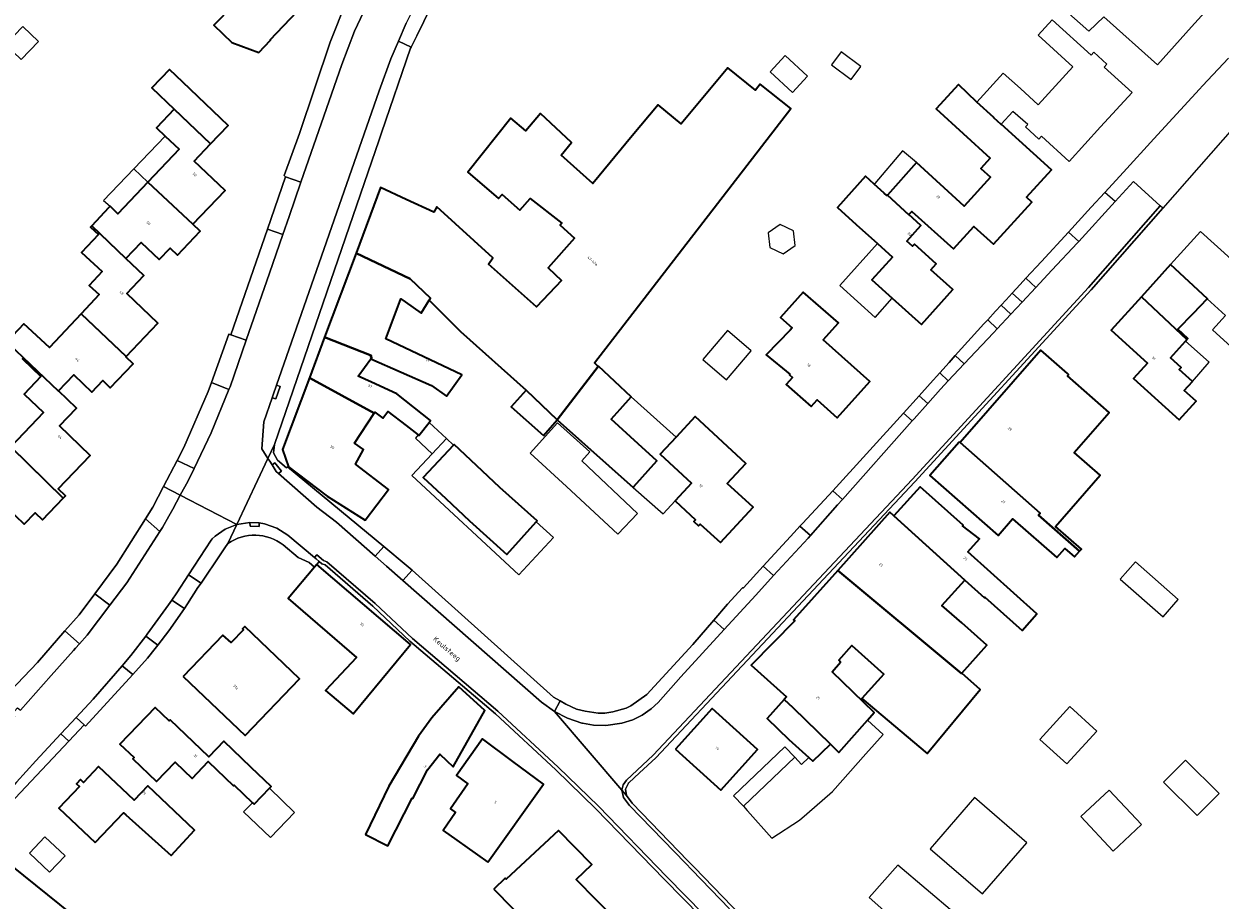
# Model space of a CAD drawing. Header units: metres. Extents: x 183400 to 185591, y 327112 to 329102.
# Tile 103 of 107: x 184946 to 185114, y 328599 to 328722. Entities that reach past the tile are written whole.
import ezdxf

# ---------------------------------------------------------------- set-up
doc = ezdxf.new("R2010")
doc.units = ezdxf.units.M
for name, color, linetype, lineweight in [('B-WE-OG-BEBOUWING-GV', 7, 'Continuous', 35), ('B-WE-OG-BEBOUWING_BIJGEBOUW-GV', 7, 'Continuous', 18), ('B-WE-OG-BEBOUWING_HUISNUMMER-T18', 10, 'Continuous', 18), ('B-WE-OG-BEBOUWING_LUIFEL-GV', 7, 'Continuous', 18), ('B-WE-OG-BEBOUWING_OVERIG-GV', 7, 'Continuous', 18), ('B-WE-OG-BEBOUWING_STRAATNAAM-T35', 50, 'Continuous', 35), ('B-WE-OG-TERREIN_ERF-GV', 7, 'Continuous', 18), ('B-WE-VH-GOOT-G', 170, 'Continuous', 18), ('B-WE-VH-VERHARDING_ASFALT-GV', 252, 'Continuous', 18), ('B-WE-VH-VERHARDING_BETON-GV', 252, 'Continuous', 18), ('B-WE-VH-VERHARDING_BETONSTRAATSTEEN-GV', 252, 'Continuous', 18), ('B-WE-VH-VERHARDING_TEGEL-GV', 252, 'Continuous', 18)]:
    doc.layers.add(name, color=color, linetype=linetype, lineweight=lineweight)
doc.styles.add('NLCS-ISO-M200-T25', font='NLCS-ISO.ttf')

msp = doc.modelspace()

# ---------------------------------------------------------------- linework, layer by layer
at = {"layer": 'B-WE-OG-BEBOUWING-GV', "flags": 128}
for points in [[(184973.571, 328721.916), (184973.07, 328721.397), (184975.588, 328718.965), (184979.353, 328717.567), (184981.007, 328719.279), (184980.927, 328719.356), (184984.741, 328723.305), (184984.382, 328723.653), (184986.338, 328725.671), (184981.616, 328730.23), (184973.571, 328721.916)], [(184967.511, 328709.626), (184972.581, 328704.774), (184975.045, 328707.349), (184968.691, 328713.423), (184966.833, 328715.199), (184964.373, 328712.625), (184967.511, 328709.626)], [(184992.961, 328689.473), (185000.536, 328685.858), (185003.374, 328683.188), (185003.2, 328682.9), (185005.5, 328680.59), (185007.59, 328678.48), (185016.78, 328670.29), (185021.15, 328666.12), (185026.889, 328673.61), (185026.341, 328674.117), (185053.839, 328709.731), (185049.573, 328713.128), (185048.921, 328712.309), (185045.015, 328715.42), (185038.494, 328707.577), (185035.264, 328710.262), (185031.62, 328705.879), (185026.11, 328699.25), (185021.68, 328703.192), (185023.125, 328704.953), (185018.795, 328709.008), (185016.728, 328706.591), (185014.64, 328708.37), (185008.61, 328700.83), (185012.91, 328697.12), (185013.42, 328697.69), (185015.89, 328695.49), (185017.35, 328697.13), (185021.8, 328693.67), (185021.54, 328693.38), (185023.561, 328691.58), (185019.852, 328687.415), (185021.721, 328685.639), (185018.236, 328681.942), (185011.514, 328687.938), (185012.12, 328688.82), (185004.29, 328695.94), (185003.87, 328695.22), (185000, 328697.01), (184996.4, 328698.678), (184992.961, 328689.473)], [(185067.375, 328697.606), (185070.364, 328694.846), (185070.379, 328694.863), (185070.772, 328695.301), (185076.606, 328690.062), (185079.466, 328693.206), (185082.21, 328690.709), (185087.594, 328696.626), (185086.854, 328697.299), (185090.341, 328701.13), (185083.309, 328707.529), (185083.279, 328707.496), (185082.253, 328708.437), (185082.281, 328708.468), (185079.91, 328710.63), (185077.301, 328713.098), (185074.189, 328709.697), (185081.743, 328702.775), (185080.429, 328701.331), (185081.79, 328700.093), (185078.135, 328696.076), (185071.456, 328702.154), (185067.375, 328697.606)], [(184963.834, 328699.415), (184970.136, 328693.528), (184974.623, 328698.231), (184970.281, 328702.371), (184972.581, 328704.774), (184967.511, 328709.626), (184965.037, 328707.039), (184966.262, 328705.875), (184968.212, 328704.022), (184963.834, 328699.415)], [(184958.527, 328696.038), (184958.3, 328695.8), (184955.957, 328693.288), (184960.737, 328688.738), (184962.887, 328690.985), (184965.402, 328688.579), (184966.936, 328690.183), (184967.961, 328689.201), (184971.163, 328692.546), (184970.136, 328693.528), (184963.834, 328699.415), (184959.63, 328694.99), (184958.527, 328696.038)], [(185070.379, 328694.863), (185070.364, 328694.846), (185067.375, 328697.606), (185067.309, 328697.532), (185066.92, 328697.882), (185065.534, 328699.142), (185064.29, 328700.272), (185060.375, 328695.883), (185062.975, 328693.487), (185065.96, 328690.806), (185068.063, 328688.917), (185065.198, 328685.729), (185068.056, 328683.161), (185072.147, 328679.485), (185076.53, 328684.366), (185073.45, 328687.132), (185074.205, 328687.973), (185071.154, 328690.712), (185070.9, 328690.429), (185070.082, 328691.164), (185072.053, 328693.359), (185070.379, 328694.863)], [(184954.493, 328680.999), (184960.762, 328675.013), (184965.215, 328679.682), (184960.879, 328683.828), (184963.258, 328686.326), (184960.737, 328688.738), (184955.957, 328693.288), (184955.8, 328693.12), (184956.903, 328692.08), (184954.539, 328689.571), (184957.425, 328686.89), (184955.601, 328684.959), (184956.993, 328683.666), (184954.493, 328680.999)], [(184995.048, 328674.666), (185003.531, 328670.959), (185005.622, 328669.444), (185007.767, 328672.416), (184997.118, 328677.475), (184999.257, 328683.098), (184999.852, 328682.655), (185002.09, 328681.06), (185003.2, 328682.9), (185003.374, 328683.188), (185000.536, 328685.858), (184992.961, 328689.473), (184988.571, 328677.72), (184995.1, 328675.14), (184995.04, 328674.925), (184995.196, 328674.867), (184995.048, 328674.666)], [(185102.926, 328683.365), (185109.298, 328677.371), (185109.45, 328677.54), (185108.04, 328678.81), (185110.242, 328681.082), (185112.16, 328683.06), (185112.181, 328683.082), (185107.019, 328687.898), (185102.926, 328683.365)], [(185053.73, 328678.702), (185050.382, 328675.241), (185053.721, 328672.541), (185053.64, 328672.451), (185054.071, 328672.064), (185053.209, 328671.104), (185056.676, 328667.99), (185057.525, 328668.935), (185060.329, 328666.415), (185064.893, 328671.495), (185058.387, 328677.331), (185060.524, 328679.713), (185055.592, 328684.006), (185052.411, 328680.465), (185054.018, 328679.022), (185053.73, 328678.702)], [(185110.09, 328671.52), (185108.24, 328673.19), (185108.49, 328673.48), (185107, 328674.83), (185109.104, 328677.156), (185109.298, 328677.371), (185102.926, 328683.365), (185098.693, 328678.676), (185103.778, 328674.085), (185101.81, 328671.91), (185108.23, 328666.12), (185110.6, 328668.74), (185108.93, 328670.24), (185110.09, 328671.52)], [(184960.762, 328675.013), (184954.493, 328680.999), (184950.04, 328676.25), (184946.45, 328679.585), (184944.082, 328677.035), (184946.421, 328674.83), (184951.288, 328670.134), (184951.325, 328670.173), (184953.474, 328672.421), (184955.99, 328670.016), (184957.525, 328671.62), (184958.551, 328670.638), (184961.747, 328673.988), (184960.715, 328674.964), (184960.762, 328675.013)], [(184995.494, 328667.058), (184995.58, 328667.19), (184996.7, 328666.36), (184997.4, 328667.3), (185000, 328665.32), (185001.664, 328664.024), (185001.76, 328663.95), (185003.182, 328665.783), (185003.39, 328666.05), (184998.69, 328669.77), (184995.11, 328671.39), (184993.254, 328672.23), (184995.048, 328674.666), (184995.196, 328674.867), (184995.04, 328674.925), (184995.1, 328675.14), (184988.571, 328677.72), (184986.432, 328671.996), (184995.494, 328667.058)], [(185077.533, 328662.952), (185088.774, 328653.064), (185088.505, 328652.769), (185094.283, 328647.745), (185094.524, 328648.019), (185090.884, 328651.209), (185097.155, 328658.366), (185093.507, 328661.562), (185098.43, 328667.181), (185092.571, 328672.315), (185092.736, 328672.503), (185092.606, 328672.617), (185088.87, 328675.89), (185077.533, 328662.952)], [(184944.639, 328662.35), (184951.975, 328655.172), (184952.262, 328655.472), (184951.243, 328656.455), (184955.749, 328661.144), (184951.439, 328665.281), (184953.837, 328667.763), (184951.325, 328670.173), (184951.288, 328670.134), (184946.421, 328674.83), (184946.26, 328674.66), (184948.85, 328672.2), (184946.5, 328669.71), (184949.22, 328667.15), (184944.639, 328662.35)], [(185026.889, 328673.61), (185021.15, 328666.12), (185031.76, 328656.66), (185031.87, 328656.783), (185035.1, 328660.4), (185032.46, 328662.75), (185028.68, 328666.244), (185029.97, 328667.64), (185031.5, 328669.35), (185026.92, 328673.65), (185026.889, 328673.61)], [(184986.432, 328671.996), (184982.692, 328661.983), (184983.51, 328659.57), (184988.943, 328655.466), (184994.227, 328652.07), (184997.511, 328656.371), (184992.9, 328659.92), (184994.01, 328661.99), (184992.76, 328662.87), (184995.494, 328667.058), (184986.432, 328671.996)], [(185021.15, 328666.12), (185016.78, 328670.29), (185014.7, 328667.97), (185019.21, 328663.94), (185021.15, 328666.12)], [(185037.785, 328663.73), (185035.554, 328661.317), (185039.938, 328657.264), (185037.644, 328654.778), (185040.501, 328652.142), (185040.263, 328651.885), (185040.91, 328651.288), (185041.147, 328651.546), (185043.977, 328648.935), (185048.562, 328653.895), (185044.949, 328657.235), (185047.542, 328660.04), (185040.441, 328666.604), (185037.785, 328663.73)], [(184944.639, 328662.35), (184940.403, 328657.911), (184936.589, 328661.514), (184934.099, 328658.955), (184935.567, 328657.568), (184935.49, 328657.487), (184940.299, 328652.805), (184941.66, 328651.501), (184943.997, 328653.931), (184946.513, 328651.526), (184948.048, 328653.121), (184949.068, 328652.138), (184951.975, 328655.172), (184944.639, 328662.35)], [(185006.627, 328662.602), (185002.376, 328658.052), (185005.518, 328655.117), (185008.863, 328651.987), (185014.075, 328647.282), (185018.209, 328651.861), (185018.31, 328651.973), (185013.1, 328656.677), (185009.833, 328659.735), (185006.691, 328662.671), (185006.627, 328662.602)], [(185094.283, 328647.745), (185088.505, 328652.769), (185088.774, 328653.064), (185077.533, 328662.952), (185077.423, 328663.008), (185073.326, 328658.348), (185082.893, 328649.959), (185084.9, 328652.25), (185091.08, 328646.84), (185092.22, 328648.14), (185093.581, 328646.945), (185094.283, 328647.745)], [(185078.227, 328643.701), (185080.965, 328641.228), (185081.02, 328641.29), (185086.22, 328636.65), (185088.3, 328638.98), (185078.61, 328647.65), (185080.25, 328649.49), (185077.86, 328651.27), (185077.962, 328651.388), (185071.937, 328656.775), (185068.283, 328652.686), (185078.227, 328643.701)], [(185060.405, 328645.046), (185077.766, 328630.591), (185077.81, 328630.64), (185081.31, 328634.56), (185077.8, 328637.69), (185075.002, 328640.132), (185078.227, 328643.701), (185068.283, 328652.686), (185067.704, 328653.207), (185060.405, 328645.046)], [(184987.156, 328645.489), (184983.481, 328641.097), (184993.042, 328632.842), (184988.681, 328628.213), (184992.542, 328624.961), (185000.57, 328634.681), (184987.489, 328645.887), (184987.156, 328645.489)], [(185052.911, 328626.977), (185054.178, 328625.79), (185059.401, 328620.728), (185060.554, 328619.542), (185064.57, 328624.06), (185065.53, 328625.14), (185059.62, 328630.86), (185060.8, 328632.19), (185060.56, 328632.5), (185062.38, 328634.54), (185066.85, 328630.54), (185063.79, 328627.11), (185072.92, 328619.39), (185080.37, 328628.35), (185077.81, 328630.64), (185077.766, 328630.591), (185060.405, 328645.046), (185054.234, 328638.147), (185054.383, 328637.984), (185048.296, 328631.762), (185053.238, 328627.342), (185052.911, 328626.977)], [(184968.777, 328630.18), (184977.464, 328621.92), (184985.039, 328629.887), (184977.378, 328637.2), (184977.048, 328636.865), (184977.193, 328636.733), (184975.48, 328634.94), (184974.325, 328635.992), (184968.777, 328630.18)], [(184994.275, 328608.078), (184997.414, 328606.485), (185000.804, 328613.166), (185000.91, 328613.11), (185002.95, 328617.13), (185004.71, 328619.31), (185006.56, 328617.56), (185011.017, 328625.455), (185007.369, 328628.728), (185003.562, 328624.395), (185001.72, 328621.82), (184997.54, 328614.85), (184994.275, 328608.078)], [(185056.383, 328618.842), (185056.942, 328618.337), (185059.401, 328620.728), (185054.178, 328625.79), (185052.911, 328626.977), (185050.51, 328624.3), (185053.567, 328621.386), (185056.383, 328618.842)], [(184978.459, 328612.515), (184978.685, 328612.299), (184980.852, 328614.57), (184981.06, 328614.789), (184978.259, 328617.471), (184974.432, 328621.126), (184972.368, 328618.962), (184966.941, 328624.139), (184966.789, 328623.98), (184964.821, 328625.857), (184959.909, 328620.713), (184961.885, 328618.83), (184961.731, 328618.669), (184965.044, 328615.506), (184967.62, 328618.203), (184970.006, 328615.924), (184972.251, 328618.275), (184975.795, 328614.891), (184975.878, 328614.977), (184978.459, 328612.515)], [(185037.677, 328620.003), (185044.03, 328614.284), (185049.16, 328619.986), (185042.816, 328625.705), (185037.677, 328620.003)], [(185011.427, 328604.175), (185019.195, 328615.115), (185014.931, 328618.295), (185010.667, 328621.474), (185007.031, 328616.341), (185008.635, 328615.182), (185006.172, 328611.672), (185006.91, 328611.136), (185005.151, 328608.652), (185007.074, 328607.28), (185011.427, 328604.175)], [(184956.45, 328606.927), (184960.42, 328611.115), (184960.71, 328610.84), (184967.102, 328605.119), (184970.325, 328608.696), (184963.8, 328614.89), (184961.877, 328612.861), (184956.888, 328617.589), (184954.782, 328615.369), (184954.383, 328615.748), (184953.846, 328615.182), (184954.245, 328614.803), (184951.355, 328611.757), (184956.45, 328606.927)], [(185012.28, 328600.41), (185022.838, 328589.628), (185022.924, 328589.54), (185029.484, 328595.96), (185023.801, 328601.764), (185025.97, 328603.886), (185021.335, 328608.619), (185013.977, 328601.837), (185013.86, 328601.96), (185012.28, 328600.41)]]:
    msp.add_lwpolyline(points, close=True, dxfattribs=at)
msp.add_lwpolyline([(184957.998, 328593.038), (184939.938, 328607.554), (184939.576, 328607.845), (184936.048, 328603.85), (184948.004, 328593.292)], dxfattribs=at)
at = {"layer": 'B-WE-OG-BEBOUWING_BIJGEBOUW-GV', "flags": 128}
msp.add_lwpolyline([(185032.377, 328653.031), (185024.586, 328660.409), (185025.683, 328661.67), (185021.195, 328665.695), (185017.343, 328661.461), (185022.447, 328656.8), (185029.628, 328650.137), (185032.377, 328653.031)], close=True, dxfattribs=at)
at = {"layer": 'B-WE-OG-BEBOUWING_LUIFEL-GV', "flags": 128}
for points in [[(184963.834, 328699.415), (184968.212, 328704.022), (184966.262, 328705.875), (184961.845, 328701.273), (184963.834, 328699.415)], [(185065.534, 328699.142), (185066.92, 328697.882), (185067.309, 328697.532), (185067.375, 328697.606), (185071.456, 328702.154), (185069.497, 328703.807), (185065.612, 328699.234), (185065.534, 328699.142)], [(184958.527, 328696.038), (184959.63, 328694.99), (184963.834, 328699.415), (184961.845, 328701.273), (184957.607, 328696.859), (184958.527, 328696.038)], [(185065.96, 328690.806), (185060.689, 328684.94), (185065.65, 328680.483), (185068.056, 328683.161), (185065.198, 328685.729), (185068.063, 328688.917), (185065.96, 328690.806)], [(185109.104, 328677.156), (185107, 328674.83), (185108.49, 328673.48), (185108.24, 328673.19), (185110.09, 328671.52), (185112.444, 328674.19), (185109.104, 328677.156)], [(185031.5, 328669.35), (185029.97, 328667.64), (185028.68, 328666.244), (185032.46, 328662.75), (185035.1, 328660.4), (185031.87, 328656.783), (185031.76, 328656.66), (185035.966, 328652.97), (185037.644, 328654.778), (185039.938, 328657.264), (185035.554, 328661.317), (185037.785, 328663.73), (185031.5, 328669.35)], [(185003.618, 328661.369), (185005.636, 328663.521), (185003.182, 328665.783), (185001.76, 328663.95), (185001.664, 328664.024), (185001.291, 328663.547), (185003.618, 328661.369)], [(185003.618, 328661.369), (185000.764, 328658.325), (185015.763, 328644.426), (185020.601, 328649.643), (185018.209, 328651.861), (185014.075, 328647.282), (185008.863, 328651.987), (185005.518, 328655.117), (185002.376, 328658.052), (185006.627, 328662.602), (185005.636, 328663.521), (185003.618, 328661.369)], [(185059.401, 328620.728), (185056.942, 328618.337), (185056.383, 328618.842), (185055.345, 328617.848), (185054.39, 328618.877), (185047.206, 328612.028), (185047.739, 328611.426), (185047.78, 328611.38), (185051.17, 328607.55), (185055.04, 328610.08), (185056.066, 328610.965), (185059.69, 328614.09), (185064.35, 328619.35), (185066.79, 328622.08), (185064.57, 328624.06), (185060.554, 328619.542), (185059.401, 328620.728)], [(185047.206, 328612.028), (185054.39, 328618.877), (185053.01, 328620.325), (185045.826, 328613.476), (185047.206, 328612.028)], [(184980.852, 328614.57), (184978.685, 328612.299), (184978.459, 328612.515), (184977.21, 328611.252), (184980.989, 328607.671), (184984.361, 328611.131), (184980.852, 328614.57)], [(185068.84, 328603.76), (185064.83, 328599.23), (185072.6, 328592.35), (185076.77, 328597.07), (185068.84, 328603.76)]]:
    msp.add_lwpolyline(points, close=True, dxfattribs=at)
at = {"layer": 'B-WE-OG-BEBOUWING_OVERIG-GV', "flags": 128}
for points in [[(184946.314, 328721.229), (184943.895, 328718.699), (184946.092, 328716.599), (184948.511, 328719.129), (184946.314, 328721.229)], [(185059.541, 328715.849), (185062.281, 328713.803), (185063.629, 328715.608), (185060.889, 328717.654), (185059.541, 328715.849)], [(185056.177, 328714.251), (185053.052, 328717.132), (185050.958, 328714.86), (185054.083, 328711.979), (185056.177, 328714.251)], [(185050.67, 328692.323), (185050.912, 328690.287), (185052.76, 328689.4), (185054.456, 328690.552), (185054.214, 328692.588), (185052.366, 328693.475), (185050.67, 328692.323)], [(185044.978, 328678.645), (185041.517, 328674.571), (185044.849, 328671.74), (185048.31, 328675.815), (185044.978, 328678.645)], [(185102.086, 328646.255), (185099.944, 328643.81), (185105.961, 328638.538), (185108.103, 328640.983), (185102.086, 328646.255)], [(185092.91, 328625.98), (185088.73, 328621.39), (185092.51, 328617.95), (185096.69, 328622.53), (185092.91, 328625.98)], [(185109.12, 328618.5), (185106.04, 328615.41), (185110.74, 328610.74), (185113.82, 328613.83), (185109.12, 328618.5)], [(185098.42, 328614.3), (185094.46, 328610.59), (185098.98, 328605.75), (185102.95, 328609.46), (185098.42, 328614.3)], [(185079.556, 328613.236), (185073.375, 328606.06), (185080.703, 328599.749), (185086.884, 328606.925), (185079.556, 328613.236)], [(184950.052, 328602.795), (184952.22, 328605.081), (184949.404, 328607.751), (184947.237, 328605.465), (184950.052, 328602.795)]]:
    msp.add_lwpolyline(points, close=True, dxfattribs=at)
at = {"layer": 'B-WE-OG-TERREIN_ERF-GV', "flags": 128}
for points in [[(185102.313, 328727.976), (185101.924, 328728.309), (185104.754, 328731.465), (185105.865, 328730.437), (185107.685, 328732.466), (185114.555, 328726.302), (185109.95, 328721.158), (185105.198, 328715.851), (185097.683, 328722.584), (185095.55, 328720.57), (185090.34, 328725.236), (185093.01, 328728.22), (185094.37, 328729.74), (185099.58, 328725.07), (185102.313, 328727.976)], [(185097.214, 328707.146), (185092.807, 328702.325), (185088.939, 328705.861), (185088.568, 328705.455), (185086.723, 328707.141), (185087.044, 328707.493), (185084.93, 328709.3), (185083.309, 328707.529), (185090.341, 328701.13), (185086.854, 328697.299), (185087.594, 328696.626), (185082.21, 328690.709), (185079.466, 328693.206), (185076.606, 328690.062), (185070.772, 328695.301), (185070.379, 328694.863), (185072.053, 328693.359), (185070.082, 328691.164), (185070.9, 328690.429), (185071.154, 328690.712), (185074.205, 328687.973), (185073.45, 328687.132), (185076.53, 328684.366), (185072.147, 328679.485), (185068.056, 328683.161), (185065.198, 328685.729), (185068.063, 328688.917), (185065.96, 328690.806), (185062.975, 328693.487), (185060.375, 328695.883), (185064.29, 328700.272), (185065.534, 328699.142), (185066.92, 328697.882), (185067.309, 328697.532), (185067.375, 328697.606), (185071.456, 328702.154), (185078.135, 328696.076), (185081.79, 328700.093), (185080.429, 328701.331), (185081.743, 328702.775), (185074.189, 328709.697), (185077.301, 328713.098), (185079.91, 328710.63), (185083.599, 328714.685), (185085.99, 328712.51), (185088.48, 328710.23), (185090.909, 328712.894), (185093.34, 328715.56), (185088.47, 328720.01), (185090.433, 328722.162), (185095.885, 328717.193), (185096.256, 328717.6), (185098.104, 328715.916), (185097.733, 328715.509), (185101.621, 328711.966), (185097.214, 328707.146)], [(185003.2, 328682.9), (185002.09, 328681.06), (184999.852, 328682.655), (184999.257, 328683.098), (184997.118, 328677.475), (185007.767, 328672.416), (185005.622, 328669.444), (185003.531, 328670.959), (184995.048, 328674.666), (184993.254, 328672.23), (184995.11, 328671.39), (184998.69, 328669.77), (185003.39, 328666.05), (185003.182, 328665.783), (185001.76, 328663.95), (185001.664, 328664.024), (185000, 328665.32), (184997.4, 328667.3), (184996.7, 328666.36), (184995.58, 328667.19), (184995.494, 328667.058), (184992.76, 328662.87), (184994.01, 328661.99), (184992.9, 328659.92), (184997.511, 328656.371), (184994.227, 328652.07), (184988.943, 328655.466), (184983.51, 328659.57), (184982.692, 328661.983), (184986.432, 328671.996), (184988.571, 328677.72), (184992.961, 328689.473), (184996.4, 328698.678), (185000, 328697.01), (185003.87, 328695.22), (185004.29, 328695.94), (185012.12, 328688.82), (185011.514, 328687.938), (185018.236, 328681.942), (185021.721, 328685.639), (185019.852, 328687.415), (185023.561, 328691.58), (185021.54, 328693.38), (185021.8, 328693.67), (185017.35, 328697.13), (185015.89, 328695.49), (185013.42, 328697.69), (185012.91, 328697.12), (185008.61, 328700.83), (185014.64, 328708.37), (185016.728, 328706.591), (185018.795, 328709.008), (185023.125, 328704.953), (185021.68, 328703.192), (185026.11, 328699.25), (185031.62, 328705.879), (185035.264, 328710.262), (185038.494, 328707.577), (185045.015, 328715.42), (185048.921, 328712.309), (185049.573, 328713.128), (185053.839, 328709.731), (185026.341, 328674.117), (185026.889, 328673.61), (185026.92, 328673.65), (185031.5, 328669.35), (185029.97, 328667.64), (185028.68, 328666.244), (185032.46, 328662.75), (185035.1, 328660.4), (185031.87, 328656.783), (185031.76, 328656.66), (185021.15, 328666.12), (185019.21, 328663.94), (185014.7, 328667.97), (185016.78, 328670.29), (185007.59, 328678.48), (185005.5, 328680.59), (185003.2, 328682.9)], [(185053.73, 328678.702), (185054.018, 328679.022), (185052.411, 328680.465), (185055.592, 328684.006), (185060.524, 328679.713), (185058.387, 328677.331), (185064.893, 328671.495), (185060.329, 328666.415), (185057.525, 328668.935), (185056.676, 328667.99), (185053.209, 328671.104), (185054.071, 328672.064), (185053.64, 328672.451), (185053.721, 328672.541), (185050.382, 328675.241), (185053.73, 328678.702)], [(185077.533, 328662.952), (185088.87, 328675.89), (185092.606, 328672.617), (185092.736, 328672.503), (185092.571, 328672.315), (185098.43, 328667.181), (185093.507, 328661.562), (185097.155, 328658.366), (185090.884, 328651.209), (185094.524, 328648.019), (185094.283, 328647.745), (185093.581, 328646.945), (185092.22, 328648.14), (185091.08, 328646.84), (185084.9, 328652.25), (185082.893, 328649.959), (185073.326, 328658.348), (185077.423, 328663.008), (185077.533, 328662.952)], [(185032.377, 328653.031), (185029.628, 328650.137), (185022.447, 328656.8), (185017.343, 328661.461), (185021.195, 328665.695), (185025.683, 328661.67), (185024.586, 328660.409), (185032.377, 328653.031)], [(185037.644, 328654.778), (185039.938, 328657.264), (185035.554, 328661.317), (185037.785, 328663.73), (185040.441, 328666.604), (185047.542, 328660.04), (185044.949, 328657.235), (185048.562, 328653.895), (185043.977, 328648.935), (185041.147, 328651.546), (185040.91, 328651.288), (185040.263, 328651.885), (185040.501, 328652.142), (185037.644, 328654.778)], [(185018.209, 328651.861), (185014.075, 328647.282), (185008.863, 328651.987), (185005.518, 328655.117), (185002.376, 328658.052), (185006.627, 328662.602), (185006.691, 328662.671), (185009.833, 328659.735), (185013.1, 328656.677), (185018.31, 328651.973), (185018.209, 328651.861)], [(185068.283, 328652.686), (185071.937, 328656.775), (185077.962, 328651.388), (185077.86, 328651.27), (185080.25, 328649.49), (185078.61, 328647.65), (185088.3, 328638.98), (185086.22, 328636.65), (185081.02, 328641.29), (185080.965, 328641.228), (185078.227, 328643.701), (185075.002, 328640.132), (185077.8, 328637.69), (185081.31, 328634.56), (185077.81, 328630.64), (185080.37, 328628.35), (185072.92, 328619.39), (185063.79, 328627.11), (185066.85, 328630.54), (185062.38, 328634.54), (185060.56, 328632.5), (185060.8, 328632.19), (185059.62, 328630.86), (185065.53, 328625.14), (185064.57, 328624.06), (185060.554, 328619.542), (185059.401, 328620.728), (185056.942, 328618.337), (185056.383, 328618.842), (185053.567, 328621.386), (185050.51, 328624.3), (185052.911, 328626.977), (185053.238, 328627.342), (185048.296, 328631.762), (185054.383, 328637.984), (185054.234, 328638.147), (185060.405, 328645.046), (185067.704, 328653.207), (185068.283, 328652.686)], [(184968.777, 328630.18), (184974.325, 328635.992), (184975.48, 328634.94), (184977.193, 328636.733), (184977.048, 328636.865), (184977.378, 328637.2), (184985.039, 328629.887), (184977.464, 328621.92), (184968.777, 328630.18)], [(184994.275, 328608.078), (184997.54, 328614.85), (185001.72, 328621.82), (185003.562, 328624.395), (185007.369, 328628.728), (185011.017, 328625.455), (185006.56, 328617.56), (185004.71, 328619.31), (185002.95, 328617.13), (185000.91, 328613.11), (185000.804, 328613.166), (184997.414, 328606.485), (184994.275, 328608.078)], [(184978.459, 328612.515), (184975.878, 328614.977), (184975.795, 328614.891), (184972.251, 328618.275), (184970.006, 328615.924), (184967.62, 328618.203), (184965.044, 328615.506), (184961.731, 328618.669), (184961.885, 328618.83), (184959.909, 328620.713), (184964.821, 328625.857), (184966.789, 328623.98), (184966.941, 328624.139), (184972.368, 328618.962), (184974.432, 328621.126), (184978.259, 328617.471), (184981.06, 328614.789), (184980.852, 328614.57), (184978.685, 328612.299), (184978.459, 328612.515)], [(185037.677, 328620.003), (185042.816, 328625.705), (185049.16, 328619.986), (185044.03, 328614.284), (185037.677, 328620.003)], [(185011.427, 328604.175), (185007.074, 328607.28), (185005.151, 328608.652), (185006.91, 328611.136), (185006.172, 328611.672), (185008.635, 328615.182), (185007.031, 328616.341), (185010.667, 328621.474), (185014.931, 328618.295), (185019.195, 328615.115), (185011.427, 328604.175)], [(184956.45, 328606.927), (184951.355, 328611.757), (184954.245, 328614.803), (184953.846, 328615.182), (184954.383, 328615.748), (184954.782, 328615.369), (184956.888, 328617.589), (184961.877, 328612.861), (184963.8, 328614.89), (184970.325, 328608.696), (184967.102, 328605.119), (184960.71, 328610.84), (184960.42, 328611.115), (184956.45, 328606.927)], [(185012.28, 328600.41), (185013.86, 328601.96), (185013.977, 328601.837), (185021.335, 328608.619), (185025.97, 328603.886), (185023.801, 328601.764), (185029.484, 328595.96), (185022.924, 328589.54), (185022.838, 328589.628), (185012.28, 328600.41)]]:
    msp.add_lwpolyline(points, close=True, dxfattribs=at)
for points in [[(185005.458, 328728.063), (185001.457, 328719.916), (185000.673, 328718.32), (185000.611, 328718.194), (184996.537, 328706.33), (184996.202, 328705.353), (184981.543, 328662.66), (184981.399, 328661.497), (184981.965, 328660.47), (184983.234, 328659.399), (184983.37, 328659.565), (184996.842, 328648.414), (185000, 328645.8), (185000.813, 328645.071), (185020.62, 328627.29), (185021.527, 328626.773), (185022.34, 328626.31), (185023.84, 328625.63), (185025.07, 328625.32), (185026.87, 328625.08), (185027.78, 328625.05), (185028.92, 328625.25), (185030.8, 328625.75), (185031.46, 328626.08), (185033.69, 328627.68), (185040.13, 328634.69), (185043.059, 328638.089), (185044.992, 328640.333), (185047.08, 328642.61), (185047.2, 328642.63), (185049.983, 328645.66), (185054.298, 328650.36), (185055.104, 328651.238), (185055.51, 328651.68), (185059.75, 328656.18), (185069.605, 328667.09), (185071.793, 328669.512), (185073.347, 328671.232), (185074.686, 328672.714), (185076.009, 328674.179), (185076.878, 328675.141), (185080.87, 328679.56), (185081.411, 328680.147), (185082.517, 328681.348), (185083.282, 328682.179), (185083.988, 328682.946), (185084.852, 328683.883), (185085.956, 328685.082), (185086.759, 328685.954), (185088.93, 328688.31), (185092.728, 328692.434), (185095.92, 328695.9), (185097.834, 328697.99), (185100.42, 328700.814), (185104.691, 328705.477), (185111.05, 328712.42), (185111.496, 328712.895), (185115.14, 328716.77)], [(184944.549, 328628.141), (184948.349, 328632.174), (184952.207, 328636.568), (184954.185, 328638.821), (184956.402, 328641.784), (184959.484, 328645.903), (184963.491, 328652.286), (184964.496, 328653.887), (184966.019, 328656.809), (184967.922, 328660.46), (184968.853, 328662.247), (184972.243, 328670.09), (184972.705, 328671.369), (184975.144, 328678.127), (184975.42, 328678.032), (184980.559, 328692.831), (184983.098, 328700.145), (184982.891, 328700.342), (184985.03, 328706.23), (184989.32, 328719.01), (184991.64, 328724.75)], [(184984.741, 328723.305), (184980.927, 328719.356), (184981.007, 328719.279), (184979.353, 328717.567), (184975.588, 328718.965), (184973.07, 328721.397), (184973.571, 328721.916)], [(185126.41, 328719.11), (185105.928, 328695.769), (185095.89, 328684.33), (185071.191, 328657.441), (185034.93, 328618.81), (185032.65, 328616.72), (185031.16, 328615.316), (185031.132, 328615.289), (185031.112, 328615.27), (185030.684, 328614.436), (185030.823, 328613.508), (185031.636, 328612.458), (185039.443, 328604.391), (185040.339, 328603.465), (185045.634, 328597.995)], [(184946.45, 328679.585), (184950.04, 328676.25), (184954.493, 328680.999), (184956.993, 328683.666), (184955.601, 328684.959), (184957.425, 328686.89), (184954.539, 328689.571), (184956.903, 328692.08), (184955.8, 328693.12), (184955.957, 328693.288), (184958.3, 328695.8), (184958.527, 328696.038), (184959.63, 328694.99), (184963.834, 328699.415), (184968.212, 328704.022), (184966.262, 328705.875), (184965.037, 328707.039), (184967.511, 328709.626), (184964.373, 328712.625), (184966.833, 328715.199), (184968.691, 328713.423), (184975.045, 328707.349), (184972.581, 328704.774), (184970.281, 328702.371), (184974.623, 328698.231), (184970.136, 328693.528), (184971.163, 328692.546), (184967.961, 328689.201), (184966.936, 328690.183), (184965.402, 328688.579), (184962.887, 328690.985), (184960.737, 328688.738), (184963.258, 328686.326), (184960.879, 328683.828), (184965.215, 328679.682), (184960.762, 328675.013), (184960.715, 328674.964), (184961.747, 328673.988), (184958.551, 328670.638), (184957.525, 328671.62), (184955.99, 328670.016), (184953.474, 328672.421), (184951.325, 328670.173), (184953.837, 328667.763), (184951.439, 328665.281), (184955.749, 328661.144), (184951.243, 328656.455), (184952.262, 328655.472), (184951.975, 328655.172), (184949.068, 328652.138), (184948.048, 328653.121), (184946.513, 328651.526), (184943.997, 328653.931)], [(185116.02, 328675.91), (185112.9, 328678.73), (185114.702, 328680.73), (185112.16, 328683.06), (185110.242, 328681.082), (185110.242, 328681.082), (185108.04, 328678.81), (185109.45, 328677.54), (185109.298, 328677.371), (185109.104, 328677.156), (185107, 328674.83), (185108.49, 328673.48), (185108.24, 328673.19), (185110.09, 328671.52), (185108.93, 328670.24), (185110.6, 328668.74), (185108.23, 328666.12), (185101.81, 328671.91), (185103.778, 328674.085), (185098.693, 328678.676), (185102.926, 328683.365), (185107.019, 328687.898), (185111.198, 328692.528), (185115.492, 328688.645)], [(184944.639, 328662.35), (184949.22, 328667.15), (184946.5, 328669.71), (184948.85, 328672.2), (184946.26, 328674.66)]]:
    msp.add_lwpolyline(points, dxfattribs=at)
msp.add_lwpolyline([(185054.202, 328583.396), (185036.124, 328601.803), (185026.543, 328611.665), (185020.922, 328617.114), (185012.483, 328624.973), (185000.519, 328635.161), (184995.33, 328640.06), (184988.64, 328645.82), (184988.177, 328645.987), (184987.823, 328646.284), (184987.489, 328645.887), (185000.57, 328634.681), (184992.542, 328624.961), (184988.681, 328628.213), (184993.042, 328632.842), (184983.481, 328641.097), (184987.156, 328645.489), (184986.381, 328646.155), (184984.85, 328646.842), (184982.767, 328648.621, 0.3236592), (184975.015, 328648.818), (184974.612, 328648.223), (184974.04, 328647.378), (184971.263, 328643.277), (184970.834, 328642.644), (184969.388, 328640.391), (184968.928, 328639.704), (184966.748, 328636.606), (184965.212, 328634.571), (184964.855, 328634.114), (184963.753, 328632.739), (184961.69, 328630.484), (184955.081, 328623.261), (184954.891, 328623.433), (184952.732, 328621.14), (184939.938, 328607.554), (184957.998, 328593.038)], format="xyb", dxfattribs=at)
at = {"layer": 'B-WE-VH-GOOT-G', "flags": 128}
for points in [[(185030.823, 328613.508), (185030.684, 328614.436), (185031.112, 328615.27), (185031.132, 328615.289), (185031.16, 328615.316), (185032.65, 328616.72), (185034.93, 328618.81), (185071.191, 328657.441), (185095.89, 328684.33), (185105.928, 328695.769)], [(185080.444, 328559.418), (185080.163, 328559.004), (185076.977, 328561.308), (185073.261, 328564.297), (185069.701, 328567.469), (185054.202, 328583.396), (185036.124, 328601.803), (185026.543, 328611.665), (185020.922, 328617.114), (185012.483, 328624.973), (185000.519, 328635.161), (184995.33, 328640.06), (184988.64, 328645.82), (184988.177, 328645.987), (184987.823, 328646.284)], [(185030.823, 328613.508), (185031.636, 328612.458), (185039.443, 328604.391), (185040.339, 328603.465), (185045.634, 328597.995), (185047.33, 328596.24)]]:
    msp.add_lwpolyline(points, dxfattribs=at)
at = {"layer": 'B-WE-VH-VERHARDING_ASFALT-GV', "flags": 128}
for points in [[(184995.316, 328726.029), (184992.74, 328720.567), (184990.957, 328715.872), (184985.248, 328699.4), (184983.589, 328694.615), (184982.712, 328692.085), (184980.841, 328686.686), (184977.582, 328677.283), (184975.319, 328670.755), (184975.158, 328670.363), (184972.67, 328664.296), (184970.289, 328659.326), (184969.453, 328657.58), (184968.361, 328655.589), (184976.265, 328651.469), (184980.636, 328660.737), (184979.785, 328662.087), (184980.066, 328665.853), (184981.243, 328669.235), (184981.384, 328669.642), (184981.847, 328670.972), (184996.19, 328712.188), (184997.848, 328716.691), (184998.924, 328719.179), (184998.924, 328719.179), (185000, 328721.667)], [(185045.275, 328597.647), (185039.98, 328603.117), (185039.084, 328604.043), (185031.258, 328612.13), (185030.399, 328613.239), (185030.166, 328614.276), (185020.76, 328625.27), (185018.93, 328626.58), (184999.536, 328643.617), (184997.22, 328645.651), (184995.636, 328647.042), (184990.22, 328651.8), (184987.476, 328653.896), (184982.108, 328658.621), (184981.799, 328658.893), (184981.206, 328659.834), (184980.873, 328660.361), (184980.636, 328660.737), (184976.265, 328651.469), (184978.102, 328651.757), (184978.102, 328651.757), (184979.421, 328651.698), (184980.13, 328651.574), (184981.875, 328650.966), (184983.434, 328649.973), (184987.148, 328646.852), (184987.47, 328647.235), (184988.43, 328646.427), (184988.896, 328646.259), (184995.665, 328640.431), (185000.853, 328635.533), (185012.816, 328625.346), (185021.266, 328617.476), (185026.896, 328612.019), (185036.482, 328602.152), (185054.56, 328583.746)], [(184945.445, 328615.412), (184948.107, 328618.388), (184951.638, 328622.164), (184953.124, 328623.752), (184953.789, 328624.463), (184956.169, 328627.008), (184960.233, 328631.689), (184960.233, 328631.689), (184961.416, 328633.141), (184963.53, 328635.848), (184963.729, 328636.111), (184966.704, 328640.215), (184967.179, 328640.903), (184967.868, 328641.919), (184969.512, 328644.426), (184972.703, 328649.292), (184972.834, 328649.492), (184973.222, 328649.841), (184974.654, 328650.822), (184976.265, 328651.469), (184968.361, 328655.589), (184967.29, 328653.634), (184966.74, 328652.631), (184965.873, 328651.05), (184965.509, 328650.489), (184960.863, 328643.326), (184958.503, 328640.198), (184955.317, 328635.977), (184954.24, 328634.763), (184953.695, 328634.149), (184953.419, 328633.839), (184950.294, 328630.318), (184945.973, 328625.484)]]:
    msp.add_lwpolyline(points, dxfattribs=at)
msp.add_lwpolyline([(185082.747, 328678.896), (185082.211, 328678.324), (185078.132, 328673.967), (185075.897, 328671.58), (185074.82, 328670.43), (185073.027, 328668.414), (185071.106, 328666.256), (185070.857, 328665.976), (185061.085, 328654.993), (185060.389, 328654.211), (185056.578, 328649.927), (185056.26, 328649.57), (185051.441, 328644.321), (185048.925, 328641.58), (185044.503, 328636.763), (185038.45, 328630.17), (185035.25, 328626.57), (185034.27, 328625.67), (185033.01, 328624.78), (185031.73, 328624.12), (185030.2, 328623.65), (185027.93, 328623.34), (185026.22, 328623.38), (185024.673, 328623.652), (185024.57, 328623.67), (185022.59, 328624.36), (185020.76, 328625.27), (185030.166, 328614.276), (185030.353, 328615.044), (185030.819, 328615.682), (185032.31, 328617.086), (185034.578, 328619.166), (185070.825, 328657.781), (185095.518, 328684.664), (185105.559, 328696.107), (185101.836, 328699.517), (185099.262, 328696.69), (185094.181, 328691.111), (185094.08, 328691), (185093.99, 328690.904), (185090.41, 328687.08), (185088.142, 328684.658), (185086.218, 328682.603), (185084.635, 328680.913), (185082.747, 328678.896)], close=True, dxfattribs=at)
at = {"layer": 'B-WE-VH-VERHARDING_BETON-GV', "flags": 128}
for points in [[(184981.847, 328670.972), (184981.384, 328669.642), (184981.243, 328669.235), (184981.715, 328669.071), (184982.32, 328670.808), (184981.847, 328670.972)], [(184982.108, 328658.621), (184982.507, 328658.923), (184981.615, 328660.135), (184981.206, 328659.834), (184981.799, 328658.893), (184982.108, 328658.621)], [(184979.421, 328651.698), (184978.102, 328651.757), (184978.121, 328651.265), (184979.395, 328651.198), (184979.421, 328651.698)]]:
    msp.add_lwpolyline(points, close=True, dxfattribs=at)
at = {"layer": 'B-WE-VH-VERHARDING_BETONSTRAATSTEEN-GV', "flags": 128}
for points in [[(184998.924, 328719.179), (185000.673, 328718.32), (185001.457, 328719.916), (185005.458, 328728.063), (185005.469, 328728.086), (185005.675, 328728.378), (185004.106, 328729.041), (185001.694, 328725.196), (185000, 328721.667), (184998.924, 328719.179)], [(184982.712, 328692.085), (184983.589, 328694.615), (184985.248, 328699.4), (184983.098, 328700.145), (184980.559, 328692.831), (184982.712, 328692.085)], [(185092.728, 328692.434), (185094.181, 328691.111), (185099.262, 328696.69), (185097.834, 328697.99), (185095.92, 328695.9), (185092.728, 328692.434)], [(185030.823, 328613.508), (185030.684, 328614.436), (185031.112, 328615.27), (185031.132, 328615.289), (185031.16, 328615.316), (185032.65, 328616.72), (185034.93, 328618.81), (185071.191, 328657.441), (185095.89, 328684.33), (185105.928, 328695.769), (185105.559, 328696.107), (185095.518, 328684.664), (185070.825, 328657.781), (185034.578, 328619.166), (185032.31, 328617.086), (185030.819, 328615.682), (185030.353, 328615.044), (185030.166, 328614.276), (185030.823, 328613.508)], [(185086.759, 328685.954), (185085.956, 328685.082), (185084.852, 328683.883), (185086.218, 328682.603), (185088.142, 328684.658), (185086.759, 328685.954)], [(185084.635, 328680.913), (185083.282, 328682.179), (185082.517, 328681.348), (185081.411, 328680.147), (185082.747, 328678.896), (185084.635, 328680.913)], [(184975.42, 328678.032), (184975.144, 328678.127), (184972.705, 328671.369), (184975.158, 328670.363), (184975.319, 328670.755), (184977.582, 328677.283), (184975.42, 328678.032)], [(185076.878, 328675.141), (185076.009, 328674.179), (185074.686, 328672.714), (185075.897, 328671.58), (185078.132, 328673.967), (185076.878, 328675.141)], [(185071.793, 328669.512), (185069.605, 328667.09), (185070.857, 328665.976), (185071.106, 328666.256), (185073.027, 328668.414), (185071.793, 328669.512)], [(184966.019, 328656.809), (184968.361, 328655.589), (184969.453, 328657.58), (184970.289, 328659.326), (184967.922, 328660.46), (184966.019, 328656.809)], [(184968.361, 328655.589), (184966.019, 328656.809), (184964.496, 328653.887), (184963.491, 328652.286), (184965.509, 328650.489), (184965.873, 328651.05), (184966.74, 328652.631), (184967.29, 328653.634), (184968.361, 328655.589)], [(185056.578, 328649.927), (185060.389, 328654.211), (185061.085, 328654.993), (185059.75, 328656.18), (185055.51, 328651.68), (185055.104, 328651.238), (185056.578, 328649.927)], [(184999.536, 328643.617), (185000.813, 328645.071), (185000, 328645.8), (184996.842, 328648.414), (184995.636, 328647.042), (184997.22, 328645.651), (184999.536, 328643.617)], [(185051.441, 328644.321), (185049.983, 328645.66), (185047.2, 328642.63), (185047.08, 328642.61), (185044.992, 328640.333), (185043.059, 328638.089), (185044.503, 328636.763), (185048.925, 328641.58), (185051.441, 328644.321)], [(184967.179, 328640.903), (184968.928, 328639.704), (184969.388, 328640.391), (184970.834, 328642.644), (184971.263, 328643.277), (184969.512, 328644.426), (184967.868, 328641.919), (184967.179, 328640.903)], [(184958.503, 328640.198), (184956.402, 328641.784), (184954.185, 328638.821), (184952.207, 328636.568), (184954.24, 328634.763), (184955.317, 328635.977), (184958.503, 328640.198)], [(184963.53, 328635.848), (184961.416, 328633.141), (184960.233, 328631.689), (184961.69, 328630.484), (184963.753, 328632.739), (184964.855, 328634.114), (184965.212, 328634.571), (184963.53, 328635.848)], [(184953.789, 328624.463), (184953.124, 328623.752), (184951.638, 328622.164), (184952.732, 328621.14), (184954.891, 328623.433), (184953.789, 328624.463)]]:
    msp.add_lwpolyline(points, close=True, dxfattribs=at)
for points in [[(185054.56, 328583.746), (185036.482, 328602.152), (185026.896, 328612.019), (185021.266, 328617.476), (185012.816, 328625.346), (185000.853, 328635.533), (184995.665, 328640.431), (184988.896, 328646.259), (184988.43, 328646.427), (184987.47, 328647.235), (184987.148, 328646.852), (184987.362, 328646.672), (184987.823, 328646.284), (184988.177, 328645.987), (184988.64, 328645.82), (184995.33, 328640.06), (185000.519, 328635.161), (185012.483, 328624.973), (185020.922, 328617.114), (185026.543, 328611.665), (185036.124, 328601.803), (185054.202, 328583.396)], [(185045.634, 328597.995), (185040.339, 328603.465), (185039.443, 328604.391), (185031.636, 328612.458), (185030.823, 328613.508), (185030.166, 328614.276), (185030.399, 328613.239), (185031.258, 328612.13), (185039.084, 328604.043), (185039.98, 328603.117), (185045.275, 328597.647)]]:
    msp.add_lwpolyline(points, dxfattribs=at)
at = {"layer": 'B-WE-VH-VERHARDING_TEGEL-GV', "flags": 128}
for points in [[(184995.883, 328731.503), (184993.39, 328728.1), (184991.64, 328724.75), (184989.32, 328719.01), (184985.03, 328706.23), (184982.891, 328700.342), (184983.098, 328700.145), (184985.248, 328699.4), (184990.957, 328715.872), (184992.74, 328720.567), (184995.316, 328726.029, 0.1949117)], [(184982.767, 328648.621), (184984.85, 328646.842), (184986.381, 328646.155), (184987.156, 328645.489), (184987.489, 328645.887), (184987.823, 328646.284), (184987.362, 328646.672), (184987.148, 328646.852), (184983.434, 328649.973), (184981.875, 328650.966), (184980.13, 328651.574), (184979.421, 328651.698), (184979.395, 328651.198), (184978.121, 328651.265), (184978.102, 328651.757), (184976.265, 328651.469), (184975.015, 328648.818, -0.3236592)]]:
    msp.add_lwpolyline(points, format="xyb", close=True, dxfattribs=at)
for points in [[(184980.636, 328660.737), (184981.543, 328662.66), (184996.202, 328705.353), (184996.537, 328706.33), (185000.611, 328718.194), (185000.673, 328718.32), (184998.924, 328719.179), (184997.848, 328716.691), (184996.19, 328712.188), (184981.847, 328670.972), (184982.32, 328670.808), (184981.715, 328669.071), (184981.243, 328669.235), (184980.066, 328665.853), (184979.785, 328662.087), (184980.636, 328660.737)], [(184982.712, 328692.085), (184980.559, 328692.831), (184975.42, 328678.032), (184977.582, 328677.283), (184980.841, 328686.686), (184982.712, 328692.085)], [(185094.181, 328691.111), (185092.728, 328692.434), (185088.93, 328688.31), (185086.759, 328685.954), (185088.142, 328684.658), (185090.41, 328687.08), (185093.99, 328690.904), (185094.08, 328691), (185094.181, 328691.111)], [(185086.218, 328682.603), (185084.852, 328683.883), (185083.988, 328682.946), (185083.282, 328682.179), (185084.635, 328680.913), (185086.218, 328682.603)], [(185078.132, 328673.967), (185082.211, 328678.324), (185082.747, 328678.896), (185081.411, 328680.147), (185080.87, 328679.56), (185076.878, 328675.141), (185078.132, 328673.967)], [(185075.897, 328671.58), (185074.686, 328672.714), (185073.347, 328671.232), (185071.793, 328669.512), (185073.027, 328668.414), (185074.82, 328670.43), (185075.897, 328671.58)], [(184975.158, 328670.363), (184972.705, 328671.369), (184972.243, 328670.09), (184968.853, 328662.247), (184967.922, 328660.46), (184970.289, 328659.326), (184972.67, 328664.296), (184975.158, 328670.363)], [(185070.857, 328665.976), (185069.605, 328667.09), (185059.75, 328656.18), (185061.085, 328654.993), (185070.857, 328665.976)], [(184981.543, 328662.66), (184980.636, 328660.737), (184980.873, 328660.361), (184981.206, 328659.834), (184981.615, 328660.135), (184982.507, 328658.923), (184982.108, 328658.621), (184987.476, 328653.896), (184990.22, 328651.8), (184995.636, 328647.042), (184996.842, 328648.414), (184983.37, 328659.565), (184983.234, 328659.399), (184981.965, 328660.47), (184981.399, 328661.497), (184981.543, 328662.66)], [(184958.503, 328640.198), (184960.863, 328643.326), (184965.509, 328650.489), (184963.491, 328652.286), (184959.484, 328645.903), (184956.402, 328641.784), (184958.503, 328640.198)], [(184975.015, 328648.818), (184976.265, 328651.469), (184974.654, 328650.822), (184973.222, 328649.841), (184972.834, 328649.492), (184972.703, 328649.292), (184969.512, 328644.426), (184971.263, 328643.277), (184974.04, 328647.378), (184974.612, 328648.223), (184975.015, 328648.818)], [(185056.578, 328649.927), (185055.104, 328651.238), (185054.298, 328650.36), (185049.983, 328645.66), (185051.441, 328644.321), (185056.26, 328649.57), (185056.578, 328649.927)], [(185020.76, 328625.27), (185021.527, 328626.773), (185020.62, 328627.29), (185000.813, 328645.071), (184999.536, 328643.617), (185018.93, 328626.58), (185020.76, 328625.27)], [(184963.53, 328635.848), (184965.212, 328634.571), (184966.748, 328636.606), (184968.928, 328639.704), (184967.179, 328640.903), (184966.704, 328640.215), (184963.729, 328636.111), (184963.53, 328635.848)], [(185020.76, 328625.27), (185022.59, 328624.36), (185024.57, 328623.67), (185024.673, 328623.652), (185026.22, 328623.38), (185027.93, 328623.34), (185030.2, 328623.65), (185031.73, 328624.12), (185033.01, 328624.78), (185034.27, 328625.67), (185035.25, 328626.57), (185038.45, 328630.17), (185044.503, 328636.763), (185043.059, 328638.089), (185040.13, 328634.69), (185033.69, 328627.68), (185031.46, 328626.08), (185030.8, 328625.75), (185028.92, 328625.25), (185027.78, 328625.05), (185026.87, 328625.08), (185025.07, 328625.32), (185023.84, 328625.63), (185022.34, 328626.31), (185021.527, 328626.773), (185020.76, 328625.27)], [(184935.855, 328614.982), (184939.24, 328618.476), (184945.18, 328624.605), (184944.828, 328624.946), (184945.576, 328625.789), (184945.973, 328625.484), (184950.294, 328630.318), (184953.419, 328633.839), (184953.695, 328634.149), (184954.24, 328634.763), (184952.207, 328636.568), (184948.349, 328632.174), (184944.549, 328628.141), (184943.297, 328626.537), (184940.252, 328623.393), (184929.693, 328612.493), (184929.68, 328612.479), (184930.038, 328612.129), (184929.818, 328611.908), (184929.748, 328611.981), (184928.425, 328610.637), (184930.086, 328609.028), (184935.855, 328614.982)], [(184954.891, 328623.433), (184955.081, 328623.261), (184961.69, 328630.484), (184960.233, 328631.689), (184956.169, 328627.008), (184953.789, 328624.463), (184954.891, 328623.433)], [(184936.048, 328603.85), (184939.576, 328607.845), (184939.938, 328607.554), (184952.732, 328621.14), (184951.638, 328622.164), (184948.107, 328618.388), (184945.445, 328615.412), (184939.597, 328608.589), (184935.562, 328604.308), (184936.048, 328603.85)]]:
    msp.add_lwpolyline(points, close=True, dxfattribs=at)

# ---------------------------------------------------------------- texts
at = {"layer": 'B-WE-OG-BEBOUWING_HUISNUMMER-T18', "char_height": 0.36, "attachment_point": 5, "style": 'NLCS-ISO-M200-T25'}
for s, insert, rotation in [('52', (184970.373, 328700.49), 316.5), ('22', (185074.484, 328697.344), 318.1), ('50', (184963.898, 328693.675), 316.5), ('20', (185070.474, 328692.128), 318.1), ('43-43a', (185026.075, 328688.388), 318.3), ('48', (184960.111, 328683.908), 316.6), ('46', (184953.933, 328674.554), 316.8), ('41', (185002.968, 328674.451), 334.6), ('18', (185056.355, 328673.78), 318.1), ('31', (185104.644, 328674.74), 318), ('37', (184994.911, 328670.835), 335.7), ('44', (184951.505, 328663.75), 316.3), ('29', (185084.518, 328664.854), 318.8), ('35', (184989.63, 328662.286), 331.8), ('12', (185041.25, 328656.894), 317.3), ('27', (185083.585, 328654.673), 318.8), ('23', (185066.468, 328645.825), 318.2), ('25', (185078.292, 328646.713), 318.2), ('33', (184993.797, 328637.475), 319.2), ('31a', (184976.113, 328628.724), 316.4), ('21', (185057.658, 328627.192), 315.9), ('19', (185043.529, 328620.117), 318), ('31', (184970.485, 328619.078), 316.4), ('3', (185002.646, 328617.607), 321.1), ('29', (184963.274, 328613.921), 316.5), ('5', (185012.499, 328612.594), 324.6)]:
    msp.add_mtext(s, dxfattribs=dict(at, insert=insert, rotation=rotation))
at = {"layer": 'B-WE-OG-BEBOUWING_STRAATNAAM-T35', "insert": (185005.633, 328633.997), "char_height": 0.7, "attachment_point": 5, "rotation": 319.6, "style": 'NLCS-ISO-M200-T25'}
msp.add_mtext('Keulsteeg', dxfattribs=at)
msp.add_mtext('Keulsteeg', dxfattribs=at)

doc.saveas('drawing.dxf')
